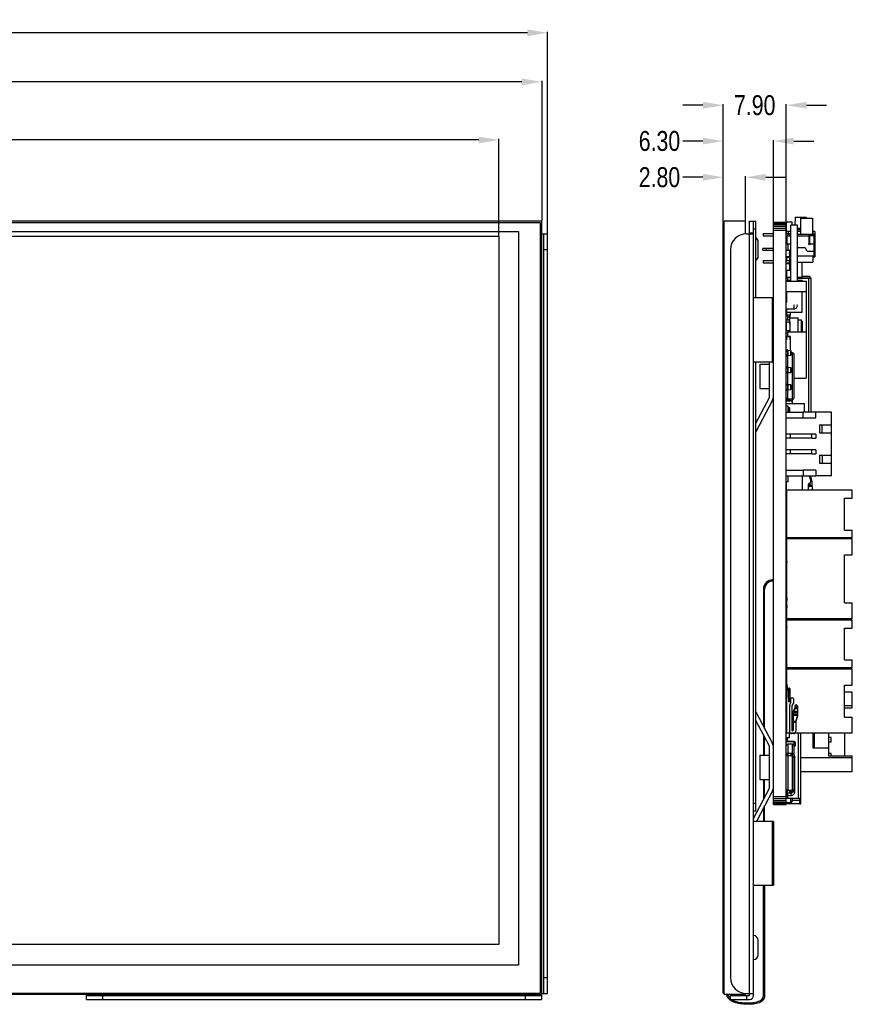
# Model space of a CAD drawing. Header units: millimetres. Extents: x 718 to 1157, y -195 to -52.
# Tile 2 of 156: x 839 to 944, y -181 to -57. Entities that reach past the tile are written whole.
import ezdxf

# ---------------------------------------------------------------- set-up
doc = ezdxf.new("R2010")
doc.units = ezdxf.units.MM
doc.header["$LTSCALE"] = 1.21
doc.header["$MEASUREMENT"] = 0
doc.header["$PDMODE"] = 3
doc.header["$PDSIZE"] = 0.3125
doc.layers.get('0').update_dxf_attribs({"linetype": 'CONTINUOUS'})
doc.layers.get('DEFPOINTS').update_dxf_attribs({"linetype": 'CONTINUOUS'})
doc.layers.add('Dim', color=3, linetype='CONTINUOUS', lineweight=25)
for name, color, linetype in [('IMPORTED1', 7, 'CONTINUOUS'), ('IMPORTED12', 7, 'CONTINUOUS'), ('IMPORTED13', 7, 'CONTINUOUS')]:
    doc.layers.add(name, color=color, linetype=linetype)
doc.styles.get("Standard").update_dxf_attribs({"font": 'txt', "width": 0.8})
doc.dimstyles.get("Standard").update_dxf_attribs({"dimtxt": 0.15625, "dimasz": 0.1875, "dimexe": 0.125, "dimexo": 0.0625, "dimgap": 0.09, "dimtad": 0, "dimtih": 1, "dimtoh": 1, "dimzin": 4, "dimdsep": 46, "dimtxsty": 'Standard', "dimblk": '_FILLED', "dimblk1": '_FILLED', "dimblk2": '_FILLED', "dimcen": 0.09, "dimazin": 1, "dimtp": 0.01, "dimtm": 0.01, "dimtfac": 1, "dimtofl": 0, "dimtmove": 0, "dimatfit": 3, "dimldrblk": '_FILLED', "dimfxl": 1, "dimtolj": 1, "dimtzin": 4, "dimarcsym": 0})

# ---------------------------------------------------------------- blocks, each defined once
blk = doc.blocks.new('_FILLED')
at = {"color": 0, "linetype": 'ByBlock'}
blk.add_solid([(0, 0), (-1, 0.167), (-1, -0.167)], dxfattribs=at)
blk = doc.blocks.new('*D113')
at = {"layer": 'DEFPOINTS', "color": 0}
for p in [(927.39, -76.85), (927.39, -82.54), (930.19, -82.34)]:
    blk.add_point(p, dxfattribs=at)
at = {"layer": 'Dim', "color": 0, "lineweight": -2}
for p, q in [((924.85, -76.85), (922.31, -76.85)), ((927.39, -82.48), (927.39, -76.73)), ((930.19, -82.28), (930.19, -76.73)), ((932.73, -76.85), (935.27, -76.85))]:
    blk.add_line(p, q, dxfattribs=at)
at = {"layer": 'Dim', "color": 0, "lineweight": -2, "xscale": 2.54, "yscale": 2.54, "zscale": 2.54}
blk.add_blockref('_FILLED', (927.39, -76.85), dxfattribs=at)
at = {"layer": 'Dim', "color": 0, "lineweight": -2, "xscale": 2.54, "yscale": 2.54, "zscale": 2.54, "rotation": 180}
blk.add_blockref('_FILLED', (930.19, -76.85), dxfattribs=at)
at = {"layer": 'Dim', "color": 0, "insert": (919.39, -76.85), "char_height": 2.5, "attachment_point": 5, "line_spacing_factor": 2.5}
blk.add_mtext('\\A1;2.80', dxfattribs=at)
blk = doc.blocks.new('*D114')
at = {"layer": 'DEFPOINTS', "color": 0}
for p in [(927.39, -72.31), (927.39, -82.54), (933.69, -82.49)]:
    blk.add_point(p, dxfattribs=at)
at = {"layer": 'Dim', "color": 0, "lineweight": -2}
for p, q in [((924.85, -72.31), (922.31, -72.31)), ((927.39, -82.48), (927.39, -72.19)), ((933.69, -82.43), (933.69, -72.19)), ((936.23, -72.31), (938.77, -72.31))]:
    blk.add_line(p, q, dxfattribs=at)
at = {"layer": 'Dim', "color": 0, "lineweight": -2, "xscale": 2.54, "yscale": 2.54, "zscale": 2.54}
blk.add_blockref('_FILLED', (927.39, -72.31), dxfattribs=at)
at = {"layer": 'Dim', "color": 0, "lineweight": -2, "xscale": 2.54, "yscale": 2.54, "zscale": 2.54, "rotation": 180}
blk.add_blockref('_FILLED', (933.69, -72.31), dxfattribs=at)
at = {"layer": 'Dim', "color": 0, "insert": (919.39, -72.31), "char_height": 2.5, "attachment_point": 5, "line_spacing_factor": 2.5}
blk.add_mtext('\\A1;6.30', dxfattribs=at)
blk = doc.blocks.new('*D115')
at = {"layer": 'DEFPOINTS', "color": 0}
for p in [(927.39, -67.82), (927.39, -82.54), (935.29, -82.49)]:
    blk.add_point(p, dxfattribs=at)
at = {"layer": 'Dim', "color": 0, "lineweight": -2}
for p, q in [((924.85, -67.82), (922.31, -67.82)), ((927.39, -82.48), (927.39, -67.69)), ((935.29, -82.43), (935.29, -67.69)), ((937.83, -67.82), (940.37, -67.82))]:
    blk.add_line(p, q, dxfattribs=at)
at = {"layer": 'Dim', "color": 0, "lineweight": -2, "xscale": 2.54, "yscale": 2.54, "zscale": 2.54}
blk.add_blockref('_FILLED', (927.39, -67.82), dxfattribs=at)
at = {"layer": 'Dim', "color": 0, "lineweight": -2, "xscale": 2.54, "yscale": 2.54, "zscale": 2.54, "rotation": 180}
blk.add_blockref('_FILLED', (935.29, -67.82), dxfattribs=at)
at = {"layer": 'Dim', "color": 0, "insert": (931.34, -67.82), "char_height": 2.5, "attachment_point": 5}
blk.add_mtext('\\A1;7.90', dxfattribs=at)
blk = doc.blocks.new('*D116')
at = {"layer": 'DEFPOINTS', "color": 0}
for p in [(899.25, -72.17), (742.75, -84.24), (899.25, -84.24)]:
    blk.add_point(p, dxfattribs=at)
at = {"layer": 'Dim', "color": 0, "lineweight": -2}
for p, q in [((742.75, -84.18), (742.75, -72.04)), ((745.29, -72.17), (816.41, -72.17)), ((896.71, -72.17), (825.59, -72.17)), ((899.25, -84.18), (899.25, -72.04))]:
    blk.add_line(p, q, dxfattribs=at)
at = {"layer": 'Dim', "color": 0, "lineweight": -2, "xscale": 2.54, "yscale": 2.54, "zscale": 2.54, "rotation": 180}
blk.add_blockref('_FILLED', (742.75, -72.17), dxfattribs=at)
at = {"layer": 'Dim', "color": 0, "lineweight": -2, "xscale": 2.54, "yscale": 2.54, "zscale": 2.54}
blk.add_blockref('_FILLED', (899.25, -72.17), dxfattribs=at)
at = {"layer": 'Dim', "color": 0, "insert": (821, -72.17), "char_height": 2.5, "attachment_point": 5}
blk.add_mtext('\\A1;156.50', dxfattribs=at)
blk = doc.blocks.new('*D118')
at = {"layer": 'DEFPOINTS', "color": 0}
for p in [(904.65, -64.89), (740.65, -82.34), (904.65, -82.34)]:
    blk.add_point(p, dxfattribs=at)
at = {"layer": 'Dim', "color": 0, "lineweight": -2}
for p, q in [((740.65, -82.28), (740.65, -64.77)), ((743.19, -64.89), (818.22, -64.89)), ((902.11, -64.89), (827.07, -64.89)), ((904.65, -82.28), (904.65, -64.77))]:
    blk.add_line(p, q, dxfattribs=at)
at = {"layer": 'Dim', "color": 0, "lineweight": -2, "xscale": 2.54, "yscale": 2.54, "zscale": 2.54, "rotation": 180}
blk.add_blockref('_FILLED', (740.65, -64.89), dxfattribs=at)
at = {"layer": 'Dim', "color": 0, "lineweight": -2, "xscale": 2.54, "yscale": 2.54, "zscale": 2.54}
blk.add_blockref('_FILLED', (904.65, -64.89), dxfattribs=at)
at = {"layer": 'Dim', "color": 0, "insert": (822.65, -64.89), "char_height": 2.5, "attachment_point": 5}
blk.add_mtext('\\A1;164.00', dxfattribs=at)
blk = doc.blocks.new('*D119')
at = {"layer": 'DEFPOINTS', "color": 0}
for p in [(905.35, -58.73), (739.95, -83.94), (905.35, -83.94)]:
    blk.add_point(p, dxfattribs=at)
at = {"layer": 'Dim', "color": 0, "lineweight": -2}
for p, q in [((739.95, -83.88), (739.95, -58.6)), ((742.49, -58.73), (818.06, -58.73)), ((902.81, -58.73), (827.24, -58.73)), ((905.35, -83.88), (905.35, -58.6))]:
    blk.add_line(p, q, dxfattribs=at)
at = {"layer": 'Dim', "color": 0, "lineweight": -2, "xscale": 2.54, "yscale": 2.54, "zscale": 2.54, "rotation": 180}
blk.add_blockref('_FILLED', (739.95, -58.73), dxfattribs=at)
at = {"layer": 'Dim', "color": 0, "lineweight": -2, "xscale": 2.54, "yscale": 2.54, "zscale": 2.54}
blk.add_blockref('_FILLED', (905.35, -58.73), dxfattribs=at)
at = {"layer": 'Dim', "color": 0, "insert": (822.65, -58.73), "char_height": 2.5, "attachment_point": 5}
blk.add_mtext('\\A1;165.40', dxfattribs=at)

msp = doc.modelspace()

# ---------------------------------------------------------------- linework, layer by layer
at = {"color": 7, "linetype": 'Continuous'}
for p, q in [((904.646, -82.344), (740.646, -82.344)), ((904.446, -82.544), (740.846, -82.544)), ((904.446, -179.144), (904.446, -82.544)), ((904.646, -179.344), (904.646, -82.344)), ((927.39, -179.144), (927.39, -82.544)), ((927.49, -82.544), (927.39, -82.544)), ((927.49, -179.344), (927.49, -82.344)), ((930.19, -82.344), (927.49, -82.344)), ((930.19, -83.944), (930.19, -82.344)), ((930.69, -179.444), (930.69, -82.344)), ((930.69, -82.344), (931.49, -82.344)), ((931.19, -179.444), (931.19, -82.344)), ((931.49, -91.98), (931.49, -82.344)), ((933.69, -155.503), (933.69, -82.495)), ((933.69, -82.495), (935.29, -82.495)), ((933.69, -82.52), (935.29, -82.52)), ((933.69, -82.621), (935.29, -82.621)), ((935.29, -155.503), (935.29, -82.495)), ((935.325, -83.895), (935.325, -82.434)), ((935.325, -82.434), (936.055, -82.434)), ((936.055, -82.861), (936.055, -82.434)), ((936.427, -81.837), (936.392, -82.861)), ((936.427, -81.837), (937.802, -81.837)), ((937.09, -81.995), (937.09, -83.995)), ((937.09, -81.995), (938.59, -81.995)), ((937.802, -81.837), (937.807, -81.995)), ((938.59, -81.995), (938.59, -84.195)), ((741.974, -83.631), (901.717, -83.631)), ((901.717, -83.631), (901.717, -175.631)), ((904.646, -83.944), (905.346, -83.944)), ((904.846, -83.944), (904.846, -179.194)), ((905.346, -179.194), (905.346, -83.944)), ((930.29, -83.944), (931.19, -83.944)), ((931.19, -83.844), (930.69, -83.844)), ((931.49, -83.344), (931.19, -83.344)), ((932.39, -83.895), (932.39, -84.195)), ((932.39, -83.895), (933.69, -83.895)), ((933.69, -82.781), (935.29, -82.781)), ((933.69, -82.99), (935.29, -82.99)), ((933.69, -83.234), (935.29, -83.234)), ((933.69, -83.495), (935.29, -83.495)), ((935.29, -83.895), (935.89, -83.895)), ((935.34, -83.895), (935.34, -83.637)), ((935.89, -83.637), (935.34, -83.637)), ((935.54, -83.637), (935.54, -83.895)), ((935.89, -89.893), (935.89, -82.861)), ((936.69, -82.861), (935.89, -82.861)), ((936.69, -89.893), (936.69, -82.861)), ((936.69, -83.237), (937.09, -83.237)), ((937.09, -83.437), (936.69, -83.437)), ((937.09, -83.637), (936.69, -83.637)), ((938.89, -83.637), (938.59, -83.637)), ((938.69, -83.995), (938.69, -83.637)), ((938.89, -83.637), (938.89, -86.837)), ((742.746, -84.244), (899.246, -84.244)), ((899.246, -84.244), (899.246, -173.064)), ((931.79, -86.744), (931.79, -84.944)), ((932.39, -84.195), (933.69, -84.195)), ((935.29, -84.195), (935.89, -84.195)), ((935.39, -84.195), (935.39, -85.195)), ((935.39, -85.195), (935.89, -85.195)), ((935.69, -83.995), (935.89, -83.995)), ((935.79, -84.195), (935.79, -83.995)), ((936.69, -83.995), (938.79, -83.995)), ((938.19, -84.245), (936.69, -84.245)), ((938.19, -85.095), (938.19, -83.995)), ((938.79, -84.195), (938.19, -84.195)), ((938.215, -84.195), (938.215, -85.195)), ((938.215, -85.195), (938.79, -85.195)), ((938.79, -86.695), (938.79, -83.995)), ((905.346, -85.944), (904.846, -85.944)), ((928.29, -85.944), (928.29, -177.194)), ((932.34, -85.987), (932.34, -85.787)), ((933.69, -85.787), (932.34, -85.787)), ((932.34, -85.987), (933.69, -85.987)), ((932.84, -85.987), (932.84, -85.787)), ((935.69, -86.031), (935.29, -86.031)), ((935.291, -86.007), (935.75, -86.007)), ((935.54, -86.007), (935.54, -85.295)), ((935.69, -86.031), (935.69, -86.831)), ((935.69, -86.336), (935.691, -86.336)), ((935.69, -86.412), (935.691, -86.412)), ((935.691, -86.486), (935.691, -86.336)), ((935.75, -86.857), (935.75, -86.007)), ((935.75, -86.095), (935.89, -86.095)), ((937.634, -85.695), (936.745, -85.695)), ((937.94, -86.095), (937.719, -85.742)), ((937.94, -86.095), (938.79, -86.095)), ((932.39, -87.295), (932.39, -87.595)), ((932.39, -87.295), (933.69, -87.295)), ((932.39, -87.595), (933.69, -87.595)), ((935.69, -86.831), (935.29, -86.831)), ((935.29, -87.295), (935.74, -87.295)), ((935.29, -87.595), (935.89, -87.595)), ((935.291, -86.857), (935.75, -86.857)), ((935.291, -87.044), (935.315, -87.044)), ((935.315, -86.857), (935.315, -87.295)), ((935.315, -87.595), (935.315, -87.666)), ((935.69, -86.486), (935.691, -86.486)), ((935.74, -87.495), (935.74, -86.857)), ((935.74, -87.495), (935.89, -87.495)), ((935.75, -86.695), (935.89, -86.695)), ((936.69, -86.695), (938.79, -86.695)), ((936.69, -87.495), (938.64, -87.495)), ((937.29, -89.373), (937.29, -87.495)), ((938.64, -86.695), (938.64, -87.495)), ((938.64, -86.837), (938.89, -86.837)), ((938.69, -86.837), (938.69, -86.695)), ((935.29, -88.583), (935.315, -88.583)), ((935.29, -88.88), (935.315, -88.88)), ((935.291, -87.666), (935.75, -87.666)), ((935.291, -88.516), (935.75, -88.516)), ((935.291, -88.85), (935.315, -88.85)), ((935.315, -88.516), (935.315, -89.373)), ((935.75, -88.516), (935.75, -87.666)), ((935.29, -89.893), (937.83, -89.893)), ((935.291, -89.834), (935.315, -89.834)), ((935.315, -89.373), (935.89, -89.373)), ((935.315, -89.769), (935.315, -89.893)), ((935.315, -89.769), (935.89, -89.769)), ((935.335, -89.373), (935.335, -89.414)), ((935.335, -89.414), (935.84, -89.414)), ((935.45, -89.414), (935.45, -89.769)), ((935.84, -89.414), (935.84, -89.373)), ((936.69, -89.373), (937.29, -89.373)), ((938.14, -89.484), (936.69, -89.484)), ((938.39, -89.534), (936.69, -89.534)), ((936.69, -89.769), (937.29, -89.769)), ((938.14, -89.284), (937.29, -89.284)), ((937.29, -89.893), (937.29, -89.769)), ((937.83, -91.189), (937.83, -89.893)), ((938.14, -106.295), (938.14, -89.534)), ((938.39, -89.534), (938.39, -106.295)), ((935.29, -91.163), (937.83, -91.163)), ((935.29, -91.189), (935.89, -91.189)), ((935.315, -91.189), (935.315, -92.544)), ((936.69, -91.189), (937.83, -91.189)), ((937.29, -93.771), (937.29, -91.189)), ((937.29, -91.194), (937.779, -91.194)), ((937.779, -91.194), (937.779, -102.049)), ((933.69, -91.98), (931.19, -91.98)), ((933.575, -99.98), (933.575, -91.98)), ((935.29, -91.711), (935.315, -91.711)), ((935.29, -91.931), (935.315, -91.931)), ((935.29, -93.344), (936.274, -93.344)), ((935.29, -93.459), (935.291, -93.459)), ((935.291, -93.416), (935.315, -93.416)), ((935.291, -93.514), (935.315, -93.514)), ((935.291, -93.789), (935.335, -93.789)), ((935.315, -93.344), (935.315, -93.771)), ((935.315, -93.771), (937.29, -93.771)), ((935.315, -94.094), (935.315, -93.789)), ((935.335, -93.771), (935.335, -94.116)), ((935.84, -94.116), (935.84, -93.771)), ((936.29, -93.344), (936.29, -92.861)), ((936.68, -92.861), (936.69, -92.861)), ((935.291, -94.009), (935.29, -94.009)), ((935.29, -94.094), (935.335, -94.094)), ((935.291, -94.708), (935.75, -94.708)), ((935.291, -94.983), (935.75, -94.983)), ((935.315, -96.079), (935.315, -94.983)), ((935.335, -94.116), (935.84, -94.116)), ((935.45, -94.116), (935.45, -94.708)), ((935.45, -94.335), (935.75, -94.335)), ((935.45, -94.365), (935.75, -94.365)), ((935.69, -94.116), (935.69, -94.335)), ((935.74, -94.116), (935.74, -94.335)), ((935.74, -94.983), (935.74, -96.079)), ((935.75, -95.215), (935.75, -94.335)), ((935.75, -94.473), (936.814, -94.473)), ((936.814, -96.249), (936.814, -94.473)), ((936.814, -94.707), (937.195, -94.707)), ((937.195, -96.249), (937.195, -94.707)), ((937.195, -94.879), (937.322, -94.879)), ((937.322, -96.249), (937.322, -94.879)), ((935.29, -95.263), (935.315, -95.263)), ((935.291, -95.279), (935.29, -95.279)), ((935.29, -95.454), (935.291, -95.454)), ((935.29, -95.793), (935.291, -95.793)), ((935.29, -95.824), (935.291, -95.824)), ((935.29, -95.999), (935.291, -95.999)), ((935.291, -95.931), (935.315, -95.931)), ((935.291, -96.079), (935.75, -96.079)), ((935.493, -96.82), (935.493, -96.249)), ((935.493, -96.249), (937.779, -96.249)), ((935.74, -95.215), (935.75, -95.215)), ((935.75, -96.079), (935.75, -96.249)), ((937.195, -95.133), (937.322, -95.133)), ((937.195, -95.717), (937.322, -95.717)), ((937.195, -95.971), (937.322, -95.971)), ((937.195, -96.225), (937.322, -96.225)), ((935.291, -96.549), (935.29, -96.549)), ((935.29, -96.724), (935.291, -96.724)), ((935.84, -96.82), (935.29, -96.82)), ((935.34, -97.22), (935.29, -97.22)), ((935.291, -96.354), (935.493, -96.354)), ((935.34, -96.87), (935.34, -97.22)), ((935.84, -96.87), (935.34, -96.87)), ((935.79, -97.22), (935.79, -96.87)), ((935.84, -97.22), (935.79, -97.22)), ((935.84, -98.559), (935.84, -96.82)), ((935.29, -98.483), (935.49, -98.483)), ((935.49, -104.68), (935.49, -98.483)), ((935.49, -98.533), (935.54, -98.533)), ((935.54, -99.233), (935.54, -98.533)), ((935.54, -98.533), (935.871, -98.562)), ((935.84, -98.044), (935.841, -98.044)), ((935.84, -98.05), (935.841, -98.05)), ((935.84, -98.122), (935.841, -98.122)), ((935.84, -98.212), (935.841, -98.212)), ((935.84, -98.239), (935.841, -98.239)), ((935.84, -98.323), (935.841, -98.323)), ((935.84, -98.408), (935.841, -98.408)), ((935.84, -98.437), (935.841, -98.437)), ((935.841, -98.437), (935.84, -98.437)), ((935.84, -98.515), (935.841, -98.515)), ((935.841, -98.212), (935.841, -98.044)), ((935.841, -98.408), (935.841, -98.239)), ((935.841, -98.559), (935.841, -98.437)), ((935.871, -99.205), (935.871, -98.562)), ((935.89, -98.582), (935.89, -99.185)), ((931.19, -99.98), (933.69, -99.98)), ((931.49, -156.344), (931.49, -99.98)), ((933.19, -104.453), (933.19, -99.98)), ((935.49, -99.283), (935.29, -99.283)), ((935.47, -99.223), (935.47, -99.143)), ((935.54, -99.233), (935.49, -99.233)), ((935.871, -99.205), (935.54, -99.233)), ((936.09, -98.88), (935.89, -98.88)), ((936.09, -105.205), (936.09, -98.88)), ((936.29, -104.48), (936.29, -99.08)), ((931.99, -100.305), (931.99, -103.355)), ((931.99, -100.305), (933.19, -100.305)), ((935.29, -100.63), (935.49, -100.63)), ((935.49, -100.68), (935.54, -100.68)), ((935.54, -101.38), (935.54, -100.68)), ((935.54, -100.68), (935.871, -100.708)), ((935.871, -101.352), (935.871, -100.708)), ((935.89, -100.728), (935.89, -101.332)), ((935.49, -101.43), (935.29, -101.43)), ((935.47, -101.37), (935.47, -101.29)), ((935.54, -101.38), (935.49, -101.38)), ((935.871, -101.352), (935.54, -101.38)), ((936.29, -102.049), (937.779, -102.049)), ((931.99, -103.355), (933.19, -103.355)), ((935.29, -102.777), (935.49, -102.777)), ((935.49, -103.577), (935.29, -103.577)), ((935.47, -103.517), (935.47, -103.437)), ((935.49, -102.827), (935.54, -102.827)), ((935.54, -103.527), (935.49, -103.527)), ((935.54, -103.527), (935.54, -102.827)), ((935.54, -102.827), (935.871, -102.855)), ((935.871, -103.498), (935.54, -103.527)), ((935.871, -103.498), (935.871, -102.855)), ((935.89, -102.875), (935.89, -103.478)), ((931.49, -107.685), (933.19, -104.453)), ((933.575, -104.795), (931.49, -108.759)), ((935.69, -104.805), (935.29, -104.805)), ((935.29, -104.889), (936.09, -104.889)), ((935.291, -104.845), (935.75, -104.845)), ((935.325, -104.869), (935.325, -104.845)), ((936.055, -104.869), (935.325, -104.869)), ((936.09, -104.68), (935.49, -104.68)), ((935.69, -104.805), (935.69, -104.68)), ((935.75, -104.845), (935.75, -104.68)), ((936.055, -104.869), (936.055, -104.68)), ((936.09, -104.714), (936.055, -104.714)), ((935.29, -105.205), (937.59, -105.205)), ((935.29, -105.231), (937.59, -105.231)), ((935.54, -105.545), (935.29, -105.545)), ((935.54, -106.295), (935.54, -105.545)), ((935.54, -105.748), (935.75, -105.748)), ((935.69, -105.78), (935.54, -105.78)), ((935.69, -106.295), (935.69, -105.78)), ((935.69, -106.126), (935.691, -106.126)), ((935.69, -106.171), (935.691, -106.171)), ((935.691, -106.276), (935.691, -106.126)), ((935.75, -106.295), (935.75, -105.748)), ((936.29, -105.205), (936.29, -105.231)), ((936.79, -105.231), (936.79, -105.205)), ((937.59, -106.295), (937.59, -105.205)), ((935.29, -106.295), (937.411, -106.295)), ((935.29, -106.995), (937.411, -106.995)), ((935.691, -106.205), (935.69, -106.205)), ((935.69, -106.206), (935.691, -106.206)), ((935.69, -106.237), (935.691, -106.237)), ((935.69, -106.276), (935.691, -106.276)), ((937.411, -106.995), (937.411, -106.295)), ((939.015, -106.295), (937.411, -106.295)), ((937.411, -106.995), (939.015, -106.995)), ((939.015, -106.995), (939.015, -106.295)), ((940.99, -106.295), (939.015, -106.295)), ((940.99, -108.895), (940.99, -106.295)), ((939.49, -107.895), (939.49, -108.895)), ((939.49, -107.895), (940.99, -107.895)), ((939.79, -108.895), (939.79, -107.895)), ((935.79, -109.045), (935.29, -109.045)), ((935.79, -109.545), (935.29, -109.545)), ((935.79, -109.045), (935.79, -109.545)), ((938.49, -109.045), (935.79, -109.045)), ((938.49, -109.545), (935.79, -109.545)), ((938.49, -109.545), (938.49, -109.045)), ((938.99, -109.045), (938.49, -109.045)), ((938.49, -109.545), (938.99, -109.545)), ((938.99, -109.045), (938.99, -109.545)), ((939.49, -108.895), (940.99, -108.895)), ((940.99, -112.695), (940.99, -108.895)), ((935.79, -111.045), (935.29, -111.045)), ((935.79, -111.045), (935.79, -111.545)), ((938.49, -111.045), (935.79, -111.045)), ((938.49, -111.545), (938.49, -111.045)), ((938.99, -111.045), (938.49, -111.045)), ((938.99, -111.045), (938.99, -111.545)), ((935.79, -111.545), (935.29, -111.545)), ((938.49, -111.545), (935.79, -111.545)), ((938.49, -111.545), (938.99, -111.545)), ((939.49, -111.695), (939.49, -112.695)), ((939.49, -111.695), (940.99, -111.695)), ((939.79, -111.695), (939.79, -112.695)), ((939.49, -112.695), (940.99, -112.695)), ((940.99, -114.295), (940.99, -112.695)), ((935.29, -113.595), (937.411, -113.595)), ((935.29, -114.295), (937.411, -114.295)), ((935.54, -115.045), (935.54, -114.295)), ((937.29, -114.295), (937.29, -116.084)), ((937.411, -113.595), (937.411, -114.295)), ((939.015, -113.595), (937.411, -113.595)), ((937.411, -114.295), (939.015, -114.295)), ((939.015, -113.595), (939.015, -114.295)), ((940.99, -114.295), (939.015, -114.295)), ((935.54, -115.045), (935.29, -115.045)), ((935.305, -115.492), (935.305, -115.222)), ((935.315, -115.222), (935.305, -115.222)), ((935.305, -115.492), (935.315, -115.492)), ((935.315, -117.784), (935.315, -115.045)), ((938.09, -116.084), (938.09, -115.351)), ((938.22, -115.627), (938.22, -115.235)), ((938.239, -115.626), (938.24, -115.621)), ((938.24, -115.183), (938.24, -115.63)), ((938.24, -115.48), (938.54, -115.48)), ((938.537, -115.63), (938.24, -115.63)), ((938.537, -115.63), (938.54, -115.621)), ((938.54, -115.621), (938.54, -115.04)), ((938.54, -115.63), (938.54, -116.084)), ((935.315, -117.073), (935.29, -117.073)), ((935.39, -122.084), (935.39, -116.084)), ((943.59, -116.084), (935.39, -116.084)), ((942.59, -121.084), (942.59, -117.084)), ((942.59, -117.084), (943.59, -117.084)), ((943.59, -117.084), (943.59, -116.084)), ((935.315, -117.473), (935.29, -117.473)), ((935.29, -117.58), (935.315, -117.58)), ((935.39, -117.784), (935.29, -117.784)), ((935.39, -118.384), (935.29, -118.384)), ((935.39, -118.58), (935.29, -118.58)), ((935.39, -118.88), (935.29, -118.88)), ((935.29, -118.961), (935.39, -118.961)), ((935.29, -119.523), (935.39, -119.523)), ((935.291, -119.438), (935.39, -119.438)), ((935.33, -118.88), (935.33, -118.58)), ((935.39, -119.784), (935.29, -119.784)), ((935.39, -120.384), (935.29, -120.384)), ((935.306, -120.384), (935.306, -121.173)), ((935.345, -120.384), (935.34, -120.422)), ((935.34, -120.422), (935.34, -121.173)), ((935.39, -120.422), (935.34, -120.422)), ((935.39, -121.173), (935.29, -121.173)), ((935.34, -121.573), (935.29, -121.573)), ((935.34, -121.223), (935.34, -121.573)), ((935.39, -121.223), (935.34, -121.223)), ((943.59, -122.084), (935.39, -122.084)), ((935.39, -132.204), (935.39, -122.204)), ((943.59, -122.204), (935.39, -122.204)), ((935.84, -122.204), (935.84, -122.084)), ((936.18, -122.204), (936.18, -122.084)), ((937.44, -122.204), (937.44, -122.084)), ((942.59, -121.084), (943.59, -121.084)), ((943.59, -122.084), (943.59, -121.084)), ((943.59, -124.204), (943.59, -122.204)), ((935.39, -123.904), (935.29, -123.904)), ((935.39, -124.504), (935.29, -124.504)), ((935.291, -124.657), (935.34, -124.657)), ((935.306, -124.504), (935.306, -124.657)), ((935.34, -124.922), (935.34, -124.504)), ((942.59, -124.204), (943.59, -124.204)), ((942.59, -130.204), (942.59, -124.204)), ((935.291, -125.261), (935.29, -125.261)), ((935.29, -125.723), (935.39, -125.723)), ((935.39, -125.904), (935.29, -125.904)), ((935.34, -124.922), (935.39, -124.922)), ((935.39, -126.504), (935.29, -126.504)), ((935.34, -127.067), (935.39, -127.064)), ((935.34, -127.904), (935.34, -127.067)), ((935.34, -127.086), (935.39, -127.083)), ((933.59, -127.344), (933.69, -127.344)), ((933.69, -127.494), (933.59, -127.494)), ((935.29, -127.344), (935.34, -127.344)), ((935.34, -127.494), (935.29, -127.494)), ((935.39, -127.904), (935.29, -127.904)), ((935.33, -127.904), (935.33, -127.546)), ((935.34, -127.546), (935.33, -127.546)), ((935.34, -127.592), (935.39, -127.592)), ((932.44, -128.494), (932.44, -145.706)), ((932.59, -145.991), (932.59, -128.494)), ((935.39, -128.504), (935.29, -128.504)), ((935.29, -128.64), (935.33, -128.64)), ((935.29, -128.65), (935.33, -128.65)), ((935.33, -128.85), (935.29, -128.85)), ((935.29, -128.86), (935.291, -128.86)), ((935.29, -128.946), (935.33, -128.975)), ((935.34, -129.16), (935.29, -129.16)), ((935.34, -129.2), (935.29, -129.2)), ((935.34, -129.21), (935.29, -129.21)), ((935.29, -129.59), (935.34, -129.59)), ((935.29, -129.6), (935.379, -129.6)), ((935.291, -128.875), (935.33, -128.875)), ((935.33, -129.086), (935.33, -128.504)), ((935.33, -129.086), (935.34, -129.086)), ((935.34, -129.598), (935.34, -128.504)), ((935.39, -129.092), (935.34, -129.092)), ((935.34, -129.2), (935.34, -129.111)), ((935.39, -129.6), (935.34, -129.598)), ((935.34, -129.904), (935.34, -129.6)), ((935.36, -129.6), (935.36, -129.904)), ((935.34, -129.88), (935.29, -129.88)), ((935.39, -129.904), (935.29, -129.904)), ((935.39, -130.504), (935.29, -130.504)), ((935.29, -130.54), (935.39, -130.54)), ((935.29, -130.55), (935.34, -130.55)), ((935.29, -130.55), (935.39, -130.55)), ((935.33, -129.73), (935.34, -129.73)), ((935.33, -129.88), (935.33, -129.73)), ((935.34, -130.791), (935.34, -130.55)), ((935.34, -130.791), (935.36, -130.791)), ((935.36, -130.55), (935.36, -130.791)), ((935.39, -130.796), (935.36, -130.791)), ((935.36, -130.791), (935.36, -130.815)), ((935.36, -130.815), (935.39, -130.82)), ((942.59, -130.204), (943.59, -130.204)), ((943.59, -132.204), (943.59, -130.204)), ((935.31, -131.18), (935.29, -131.18)), ((935.39, -131.812), (935.29, -131.812)), ((935.39, -131.285), (935.306, -131.3)), ((935.306, -131.3), (935.306, -131.32)), ((935.306, -131.32), (935.39, -131.305)), ((935.306, -131.32), (935.306, -131.812)), ((935.31, -131.024), (935.31, -131.3)), ((935.39, -132.612), (935.29, -132.612)), ((935.29, -132.722), (935.39, -132.722)), ((935.29, -133.122), (935.39, -133.122)), ((935.39, -133.126), (935.29, -133.126)), ((935.306, -132.712), (935.305, -132.722)), ((935.306, -132.612), (935.306, -132.712)), ((935.39, -132.697), (935.306, -132.712)), ((935.306, -133.122), (935.306, -133.126)), ((935.335, -133.126), (935.39, -133.126)), ((935.335, -133.126), (935.335, -133.126)), ((935.39, -133.176), (935.34, -133.176)), ((935.34, -133.176), (935.34, -133.376)), ((935.36, -132.722), (935.39, -132.717)), ((943.59, -132.204), (935.39, -132.204)), ((943.59, -132.377), (935.39, -132.377)), ((935.39, -138.377), (935.39, -132.377)), ((935.54, -132.362), (936.99, -132.362)), ((935.54, -132.377), (935.54, -132.362)), ((935.69, -132.204), (935.69, -132.362)), ((935.69, -132.267), (935.691, -132.267)), ((935.691, -132.267), (935.691, -132.204)), ((935.875, -132.204), (935.875, -132.362)), ((936.055, -132.204), (936.055, -132.362)), ((936.191, -132.362), (936.19, -132.377)), ((936.384, -132.362), (936.388, -132.377)), ((936.573, -132.362), (936.573, -132.204)), ((936.59, -132.204), (936.59, -132.362)), ((937.89, -132.377), (937.89, -132.204)), ((938.22, -132.377), (938.22, -132.204)), ((938.24, -132.377), (938.24, -132.204)), ((938.54, -132.204), (938.54, -132.377)), ((943.59, -133.377), (943.59, -132.377)), ((935.34, -133.376), (935.29, -133.376)), ((935.39, -134.077), (935.29, -134.077)), ((935.344, -133.378), (935.34, -133.378)), ((935.34, -133.378), (935.34, -134.077)), ((935.39, -133.407), (935.34, -133.407)), ((942.59, -133.377), (943.59, -133.377)), ((942.59, -137.377), (942.59, -133.377)), ((935.39, -134.677), (935.29, -134.677)), ((935.34, -134.726), (935.29, -134.726)), ((935.29, -135.262), (935.34, -135.262)), ((935.29, -135.662), (935.34, -135.662)), ((935.306, -134.726), (935.306, -135.262)), ((935.34, -136.077), (935.34, -134.677)), ((935.39, -136.077), (935.29, -136.077)), ((935.39, -136.677), (935.29, -136.677)), ((935.29, -136.932), (935.34, -136.932)), ((935.34, -136.964), (935.29, -136.964)), ((935.34, -137.047), (935.29, -137.047)), ((935.34, -136.763), (935.34, -136.677)), ((935.34, -136.763), (935.39, -136.763)), ((935.34, -136.784), (935.39, -136.784)), ((935.34, -137.907), (935.34, -136.784)), ((935.34, -136.813), (935.39, -136.813)), ((935.34, -137.014), (935.34, -137.047)), ((935.34, -137.297), (935.29, -137.297)), ((935.34, -137.097), (935.34, -137.297)), ((935.34, -137.907), (935.39, -137.907)), ((942.59, -137.377), (943.59, -137.377)), ((943.59, -138.377), (943.59, -137.377)), ((935.34, -138.397), (935.29, -138.397)), ((935.39, -138.647), (935.29, -138.647)), ((935.29, -138.747), (935.291, -138.747)), ((935.291, -139.096), (935.39, -139.096)), ((935.34, -138.597), (935.34, -138.397)), ((935.39, -138.597), (935.34, -138.597)), ((943.59, -138.377), (935.39, -138.377)), ((943.59, -138.54), (935.39, -138.54)), ((935.39, -146.54), (935.39, -138.54)), ((935.69, -138.397), (935.64, -138.397)), ((935.64, -138.397), (935.64, -138.54)), ((935.69, -138.54), (935.69, -138.377)), ((936.095, -138.54), (936.095, -138.377)), ((936.125, -138.377), (936.125, -138.54)), ((936.927, -138.377), (936.927, -138.54)), ((943.59, -140.54), (943.59, -138.54)), ((935.39, -140.24), (935.29, -140.24)), ((942.59, -140.54), (943.59, -140.54)), ((942.59, -144.54), (942.59, -140.54)), ((935.39, -140.84), (935.29, -140.84)), ((935.39, -141.45), (935.29, -141.45)), ((935.34, -141.7), (935.29, -141.7)), ((935.39, -140.855), (935.306, -140.87)), ((935.306, -140.87), (935.306, -140.89)), ((935.306, -140.89), (935.39, -140.875)), ((935.306, -140.89), (935.306, -141.45)), ((935.39, -141.5), (935.34, -141.5)), ((935.34, -141.5), (935.34, -141.7)), ((943.59, -141.401), (942.59, -141.401)), ((943.59, -143.401), (943.59, -141.401)), ((935.39, -142.24), (935.29, -142.24)), ((935.39, -142.84), (935.29, -142.84)), ((935.39, -143.05), (935.29, -143.05)), ((935.306, -143.05), (935.306, -143.65)), ((935.34, -143), (935.34, -142.84)), ((935.39, -143), (935.34, -143)), ((943.59, -143.151), (942.59, -143.151)), ((931.49, -143.9), (933.575, -147.864)), ((935.29, -143.846), (935.39, -143.846)), ((935.39, -144.24), (935.29, -144.24)), ((935.39, -143.665), (935.306, -143.65)), ((935.306, -143.65), (935.306, -143.67)), ((935.306, -143.67), (935.39, -143.684)), ((942.59, -143.401), (943.59, -143.401)), ((933.19, -148.206), (931.49, -144.974)), ((935.39, -144.84), (935.29, -144.84)), ((942.59, -144.54), (943.59, -144.54)), ((943.59, -146.54), (943.59, -144.54)), ((932.44, -146.78), (932.44, -149.305)), ((935.39, -145.951), (935.29, -145.951)), ((935.39, -146.357), (935.29, -146.357)), ((943.59, -146.54), (935.39, -146.54)), ((935.69, -147.157), (935.69, -146.54)), ((935.69, -146.702), (935.691, -146.702)), ((935.69, -146.748), (935.691, -146.748)), ((935.691, -146.781), (935.69, -146.781)), ((935.69, -146.782), (935.691, -146.782)), ((935.69, -146.813), (935.691, -146.813)), ((935.69, -146.852), (935.691, -146.852)), ((935.691, -146.852), (935.691, -146.702)), ((938.654, -146.54), (938.654, -148.401)), ((938.819, -146.54), (938.819, -148.401)), ((940.59, -146.54), (940.59, -149.401)), ((942.59, -146.54), (942.59, -149.401)), ((932.59, -149.305), (932.59, -147.065)), ((935.69, -147.157), (935.29, -147.157)), ((936.09, -147.93), (935.49, -147.93)), ((935.49, -147.93), (935.49, -153.73)), ((936.09, -153.73), (936.09, -147.93)), ((936.29, -153.53), (936.29, -148.13)), ((940.94, -147.101), (940.59, -147.101)), ((940.94, -147.701), (940.59, -147.701)), ((940.94, -147.701), (940.94, -147.101)), ((931.99, -149.305), (933.19, -149.305)), ((931.99, -149.305), (931.99, -152.355)), ((933.19, -153.453), (933.19, -148.206)), ((938.654, -148.401), (940.59, -148.401)), ((940.94, -149.101), (940.59, -149.101)), ((940.94, -149.401), (940.94, -149.101)), ((943.59, -149.651), (937.14, -149.651)), ((940.59, -149.401), (943.59, -149.401)), ((943.59, -151.401), (943.59, -149.401)), ((943.59, -151.401), (937.14, -151.401)), ((931.99, -152.355), (933.19, -152.355)), ((932.44, -152.355), (932.44, -154.879)), ((932.59, -154.594), (932.59, -152.355)), ((931.19, -157.256), (933.19, -153.453)), ((933.575, -153.795), (931.558, -157.63)), ((935.39, -154.091), (935.39, -154.331)), ((935.441, -154.112), (935.441, -154.31)), ((936.09, -153.73), (935.49, -153.73)), ((931.19, -155.344), (931.49, -155.344)), ((933.69, -154.495), (935.29, -154.495)), ((933.69, -154.756), (935.29, -154.756)), ((933.69, -154.999), (935.29, -154.999)), ((933.69, -155.208), (935.29, -155.208)), ((933.69, -155.368), (935.29, -155.368)), ((933.69, -155.469), (935.29, -155.469)), ((933.69, -155.503), (935.29, -155.503)), ((931.49, -156.344), (931.19, -156.344)), ((932.44, -155.953), (932.44, -157.63)), ((932.44, -156.198), (932.59, -156.198)), ((932.59, -157.63), (932.59, -155.668)), ((933.69, -157.63), (931.19, -157.63)), ((933.575, -165.63), (933.575, -157.63)), ((933.69, -157.63), (933.69, -165.63)), ((931.19, -165.63), (933.69, -165.63)), ((932.44, -179.408), (932.44, -165.63)), ((932.59, -165.63), (932.59, -179.325)), ((931.79, -174.344), (931.79, -172.544)), ((899.246, -173.064), (742.746, -173.064)), ((901.717, -175.631), (741.974, -175.631)), ((904.846, -177.194), (905.346, -177.194)), ((904.646, -179.344), (740.646, -179.344)), ((740.846, -179.144), (904.446, -179.144)), ((847.496, -179.944), (847.496, -179.344)), ((847.496, -179.444), (904.596, -179.444)), ((847.496, -179.944), (904.596, -179.944)), ((849.496, -179.444), (849.496, -179.944)), ((902.596, -179.944), (902.596, -179.444)), ((904.596, -179.344), (904.596, -179.944)), ((904.646, -179.194), (905.346, -179.194)), ((927.49, -179.144), (927.39, -179.144)), ((930.19, -179.344), (927.49, -179.344)), ((927.84, -179.344), (927.84, -179.511)), ((927.99, -179.749), (927.84, -179.511)), ((928.29, -179.444), (930.69, -179.444)), ((928.29, -179.944), (928.29, -179.444)), ((928.29, -179.944), (930.69, -179.944)), ((928.432, -179.961), (928.57, -180.046)), ((930.19, -179.344), (930.19, -179.194)), ((930.29, -179.194), (931.19, -179.194)), ((930.29, -179.444), (930.29, -179.944))]:
    msp.add_line(p, q, dxfattribs=at)
at = {"color": 6, "linetype": 'Continuous'}
for p, q in [((935.49, -98.683), (935.29, -98.683)), ((935.29, -99.083), (935.49, -99.083)), ((935.47, -99.143), (935.49, -99.143)), ((935.47, -99.223), (935.49, -99.223)), ((935.49, -100.83), (935.29, -100.83)), ((935.29, -101.23), (935.49, -101.23)), ((935.47, -101.29), (935.49, -101.29)), ((935.47, -101.37), (935.49, -101.37)), ((935.49, -102.977), (935.29, -102.977)), ((935.29, -103.377), (935.49, -103.377)), ((935.47, -103.437), (935.49, -103.437)), ((935.47, -103.517), (935.49, -103.517))]:
    msp.add_line(p, q, dxfattribs=at)
at = {"color": 7, "linetype": 'Continuous'}
for centre, radius, start, end in [((930.29, -85.944), 2, 90, 180), ((931.19, -84.944), 0.6, 0, 59.36365), ((935.69, -84.295), 0.3, 90, 160.37638), ((935.64, -85.295), 0.1, 90, 180), ((938.19, -85.195), 0.1, 90, 330), ((938.363, -85.295), 0.1, 90, 150), ((938.74, -85.295), 0.1, 60, 90), ((936.745, -85.795), 0.1, 90, 124.05983), ((937.634, -85.795), 0.1, 32.00538, 90), ((931.19, -86.744), 0.6, 300.63635, 0), ((938.14, -89.534), 0.25, 0, 90), ((938.14, -89.534), 0.05, 0, 90), ((936.29, -92.945), 0.4, 267.75937, 11.87778), ((935.87, -98.582), 0.02, 360, 85.10091), ((935.87, -99.185), 0.02, 274.89909, 0), ((936.09, -99.08), 0.2, 0, 90), ((935.87, -100.728), 0.02, 360, 85.10091), ((935.87, -101.332), 0.02, 274.89909, 0), ((935.87, -102.875), 0.02, 360, 85.10091), ((935.87, -103.478), 0.02, 274.89909, 0), ((932.69, -104.33), 1, 332.25661, 0), ((935.49, -104.48), 0.2, 180, 270), ((936.09, -104.48), 0.2, 270, 0), ((937.26, -115.04), 1.13, 7.61582, 41.38435), ((937.26, -115.04), 1.28, 0, 35.73376), ((935.335, -115.492), 0.03, 180, 226.96619), ((938.24, -115.351), 0.15, 110.46305, 180), ((938.24, -115.48), 0.15, 180, 270), ((938.082, -114.93), 0.3, 290.46305, 7.61582), ((938.153, -115.165), 0.0967, 313.60282, 333.69717), ((938.14, -115.589), 0.1, 336.8756, 0), ((935.47, -119.355), 0.18, 180, 207.58327), ((937.26, -121.42), 1.13, 315.84356, 323.88943), ((937.26, -121.42), 1.28, 322.09467, 328.70591), ((935.64, -125.413), 0.35, 135.66619, 180), ((933.59, -128.494), 1.15, 90, 180), ((933.59, -128.494), 1, 90, 180), ((935.37, -127.546), 0.04, 139.0486, 180), ((935.37, -129.086), 0.04, 180, 220.9514), ((935.365, -130.791), 0.025, 180, 260), ((935.47, -130.943), 0.18, 180, 243.46223), ((935.335, -133.156), 0.03, 90, 91.56784), ((936.99, -132.412), 0.05, 43.46732, 90), ((932.69, -148.33), 1, 0, 27.74339), ((935.49, -148.13), 0.2, 90, 180), ((936.09, -148.13), 0.2, 0, 90), ((932.69, -153.33), 1, 332.25661, 0), ((935.49, -153.53), 0.2, 180, 270), ((935.42, -154.091), 0.03, 179.98448, 315), ((935.42, -154.331), 0.03, 45, 180.01552), ((936.09, -153.53), 0.2, 270, 0), ((931.19, -172.544), 0.6, 0, 90), ((931.19, -174.344), 0.6, 270, 0), ((930.29, -177.194), 2, 180, 270), ((928.971, -179.099), 1.011, 206.75632, 219.06098), ((929.026, -179.055), 1.082, 219.05611, 226.0824), ((930.69, -179.444), 0.5, 270, 0)]:
    msp.add_arc(centre, radius, start, end, dxfattribs=at)
for points, knots in [([(935.34, -124.922), (935.342, -124.942), (935.346, -124.982), (935.367, -125.042), (935.384, -125.072), (935.389, -125.08)], [0, 0, 0, 0, 0.4149803, 0.8286025, 1, 1, 1, 1]), ([(935.34, -127.592), (935.342, -127.596), (935.344, -127.606), (935.353, -127.617), (935.361, -127.625), (935.373, -127.633), (935.382, -127.638), (935.389, -127.642)], [0, 0, 0, 0, 0.2030409, 0.4194261, 0.5421708, 0.6781759, 1, 1, 1, 1]), ([(935.389, -129.041), (935.382, -129.045), (935.373, -129.051), (935.361, -129.059), (935.353, -129.066), (935.344, -129.077), (935.342, -129.087), (935.34, -129.092)], [0, 0, 0, 0, 0.3218801, 0.4578745, 0.5806206, 0.7969911, 1, 1, 1, 1]), ([(935.389, -133.22), (935.384, -133.228), (935.367, -133.258), (935.346, -133.318), (935.342, -133.358), (935.34, -133.378)], [0, 0, 0, 0, 0.1717196, 0.585181, 1, 1, 1, 1]), ([(935.389, -133.249), (935.384, -133.257), (935.367, -133.287), (935.346, -133.347), (935.342, -133.387), (935.34, -133.407)], [0, 0, 0, 0, 0.1717196, 0.585181, 1, 1, 1, 1]), ([(935.34, -137.907), (935.342, -137.927), (935.346, -137.966), (935.367, -138.027), (935.384, -138.057), (935.389, -138.065)], [0, 0, 0, 0, 0.414259, 0.8271623, 1, 1, 1, 1]), ([(932.59, -179.325), (932.59, -179.435), (932.583, -179.652), (932.415, -180.08), (931.89, -180.416), (931.109, -180.557), (930.229, -180.561), (929.192, -180.484), (928.409, -180.218), (928.12, -179.916), (928.114, -179.91)], [0, 0, 0, 0, 0.0647278, 0.1201396, 0.2565652, 0.3921843, 0.5733034, 0.753704, 0.9948806, 1, 1, 1, 1]), ([(928.57, -180.046), (928.746, -180.141), (929.223, -180.298), (930.062, -180.386), (930.977, -180.392), (931.789, -180.239), (932.362, -179.923), (932.44, -179.54), (932.44, -179.408)], [0, 0, 0, 0, 0.1376312, 0.3309323, 0.5852976, 0.7599315, 0.9039457, 1, 1, 1, 1])]:
    msp.add_open_spline(points, degree=3, knots=knots, dxfattribs=at)
for points in [[(927.99, -179.344), (928.009, -179.42), (928.036, -179.49), (928.068, -179.554)], [(928.114, -179.91), (928.068, -179.861), (928.026, -179.807), (927.99, -179.749)]]:
    msp.add_open_spline(points, degree=3, dxfattribs=at)
at = {"layer": 'IMPORTED1', "color": 7, "linetype": 'Continuous'}
for p, q in [((936.84, -154.711), (936.84, -146.54)), ((937.14, -155.411), (937.14, -146.54)), ((935.29, -147.621), (936.14, -147.621)), ((935.44, -147.451), (935.44, -147.157)), ((936.29, -147.601), (935.59, -147.601)), ((936.14, -147.621), (936.29, -147.771)), ((936.29, -148.051), (936.277, -148.064)), ((936.29, -148.051), (936.29, -147.771)), ((936.44, -148.071), (936.44, -147.751)), ((936.32, -153.761), (936.32, -153.061)), ((935.44, -154.561), (935.44, -153.723)), ((935.67, -153.761), (935.67, -153.73)), ((935.69, -153.811), (935.69, -153.73)), ((935.69, -153.811), (936.29, -153.811)), ((935.79, -153.73), (935.79, -153.811)), ((936.17, -153.911), (935.82, -153.911)), ((936.29, -153.53), (936.29, -153.811)), ((935.29, -154.711), (937.14, -154.711)), ((935.89, -155.314), (935.29, -155.314)), ((936.99, -155.411), (935.29, -155.411)), ((935.89, -155.411), (935.89, -154.711)), ((936.09, -154.934), (935.89, -155.314)), ((936.09, -155.011), (935.89, -155.411)), ((936.09, -155.011), (936.09, -154.711)), ((936.99, -155.011), (936.09, -155.011)), ((936.99, -155.411), (936.99, -154.711)), ((937.02, -155.314), (936.99, -155.286)), ((937.02, -155.411), (936.99, -155.381)), ((937.011, -155.411), (937.14, -155.411)), ((937.02, -154.711), (937.02, -155.411)), ((937.14, -155.314), (937.02, -155.314))]:
    msp.add_line(p, q, dxfattribs=at)
for centre, start, end in [((935.59, -147.451), 180, 270), ((936.29, -147.751), 0, 90), ((936.29, -148.071), 270, 0), ((936.17, -153.061), 0, 36.72828), ((935.82, -153.761), 180, 270), ((936.17, -153.761), 270, 0), ((935.59, -154.561), 180, 270)]:
    msp.add_arc(centre, 0.15, start, end, dxfattribs=at)
at = {"layer": 'IMPORTED12', "color": 6, "linetype": 'Continuous'}
for p, q in [((935.39, -140.408), (935.24, -140.411)), ((935.24, -140.411), (935.247, -140.859)), ((935.39, -140.408), (935.397, -140.856)), ((935.515, -141.181), (935.397, -141.113)), ((935.59, -141.051), (935.472, -140.984)), ((935.62, -140.911), (935.59, -140.941)), ((935.59, -142.11), (935.59, -140.941)), ((935.74, -141.351), (935.59, -141.351)), ((935.74, -141.411), (935.59, -141.411)), ((935.74, -141.511), (935.59, -141.511)), ((935.74, -141.711), (935.59, -141.711)), ((935.74, -141.911), (935.59, -141.911)), ((935.71, -140.911), (935.62, -140.911)), ((935.74, -140.941), (935.71, -140.911)), ((935.74, -140.941), (935.74, -142.611)), ((935.59, -142.111), (935.59, -142.611)), ((935.74, -142.411), (935.59, -142.411)), ((935.84, -142.611), (935.59, -142.611)), ((935.594, -142.111), (935.591, -142.11)), ((935.594, -142.111), (936.04, -142.111)), ((935.883, -142.686), (935.69, -143.021)), ((935.69, -143.021), (935.69, -146.311)), ((935.84, -142.111), (935.84, -142.611)), ((936.19, -142.755), (935.99, -143.101)), ((935.99, -143.101), (935.99, -146.161)), ((936.19, -142.261), (936.19, -142.755)), ((936.39, -143.161), (936.39, -143.528)), ((936.69, -143.161), (936.69, -144.384)), ((936.19, -143.817), (936.39, -143.432)), ((936.19, -143.913), (936.39, -143.528)), ((936.19, -146.161), (936.19, -143.817)), ((936.69, -143.855), (936.19, -143.855)), ((936.19, -143.951), (936.69, -143.951)), ((936.69, -144.226), (936.19, -144.226)), ((936.19, -144.295), (936.69, -144.295)), ((936.69, -143.311), (936.39, -143.311)), ((936.39, -143.407), (936.69, -143.407)), ((936.69, -143.503), (936.39, -143.503)), ((936.69, -144.315), (936.49, -145.025)), ((936.69, -144.384), (936.49, -145.094)), ((936.19, -145.073), (936.49, -145.073)), ((936.49, -145.142), (936.19, -145.142)), ((936.49, -145.211), (936.19, -145.211)), ((936.49, -145.025), (936.49, -146.311)), ((936.19, -146.611), (935.99, -146.611))]:
    msp.add_line(p, q, dxfattribs=at)
at = {"layer": 'IMPORTED12', "color": 7, "linetype": 'Continuous'}
msp.add_line((935.59, -142.11), (935.59, -142.111), dxfattribs=at)
at = {"layer": 'IMPORTED12', "color": 6, "linetype": 'Continuous'}
for centre, radius, start, end in [((935.547, -140.854), 0.3, 181, 240), ((935.547, -140.854), 0.15, 181, 240), ((935.44, -141.311), 0.15, 0, 60), ((935.44, -141.311), 0.3, 0, 60), ((935.84, -142.661), 0.05, 330, 90), ((936.04, -142.261), 0.15, 0, 90), ((936.54, -143.161), 0.15, 0, 180), ((935.99, -146.311), 0.3, 180, 270), ((936.09, -146.161), 0.1, 180, 360), ((936.19, -146.311), 0.3, 270, 360)]:
    msp.add_arc(centre, radius, start, end, dxfattribs=at)
at = {"layer": 'IMPORTED12', "color": 7, "linetype": 'Continuous'}
msp.add_arc((935.585, -142.095), 0.0164, 285.10464, 294.3079, dxfattribs=at)
at = {"layer": 'IMPORTED13', "color": 7, "linetype": 'Continuous'}
for p, q in [((935.39, -149.358), (935.39, -149.118)), ((935.39, -154.091), (935.39, -154.331)), ((935.398, -154.352), (935.398, -154.07))]:
    msp.add_line(p, q, dxfattribs=at)
at = {"layer": 'IMPORTED13', "color": 6, "linetype": 'Continuous'}
for p, q in [((935.89, -149.088), (935.42, -149.088)), ((935.42, -149.088), (935.42, -149.388)), ((935.89, -149.388), (935.42, -149.388)), ((935.89, -149.088), (935.89, -149.388)), ((936.09, -153.863), (936.09, -149.586)), ((936.39, -153.863), (936.39, -149.586)), ((935.42, -154.061), (935.89, -154.061)), ((935.42, -154.061), (935.42, -154.361)), ((935.89, -154.061), (935.89, -154.361)), ((935.42, -154.361), (935.89, -154.361))]:
    msp.add_line(p, q, dxfattribs=at)
for centre, start, end in [((935.42, -149.118), 90, 180.00043), ((935.42, -149.358), 179.99957, 270), ((935.42, -154.091), 90, 135), ((935.42, -154.331), 225, 270)]:
    msp.add_arc(centre, 0.03, start, end, dxfattribs=at)
at = {"layer": 'IMPORTED13', "color": 7, "linetype": 'Continuous'}
for centre, start, end in [((935.42, -154.091), 135, 180.00047), ((935.42, -154.331), 179.99942, 225)]:
    msp.add_arc(centre, 0.03, start, end, dxfattribs=at)
at = {"layer": 'IMPORTED13', "color": 6, "linetype": 'Continuous'}
for points, knots in [([(936.39, -149.586), (936.39, -149.543), (936.378, -149.456), (936.328, -149.335), (936.247, -149.23), (936.142, -149.15), (936.021, -149.1), (935.933, -149.088), (935.89, -149.088)], [0, 0, 0, 0, 0.1662325, 0.3325927, 0.4991523, 0.6659484, 0.8329258, 1, 1, 1, 1]), ([(936.09, -149.586), (936.09, -149.566), (936.083, -149.524), (936.054, -149.468), (936.009, -149.423), (935.952, -149.395), (935.91, -149.388), (935.89, -149.388)], [0, 0, 0, 0, 0.1998988, 0.3998179, 0.5997967, 0.7998621, 1, 1, 1, 1]), ([(936.09, -149.586), (936.09, -149.584), (936.103, -149.58), (936.121, -149.576), (936.155, -149.573), (936.195, -149.571), (936.224, -149.571), (936.24, -149.571)], [0, 0, 0, 0, 0.0578148, 0.2007684, 0.4200697, 0.6952976, 1, 1, 1, 1]), ([(936.24, -149.602), (936.224, -149.602), (936.195, -149.602), (936.155, -149.6), (936.121, -149.597), (936.103, -149.593), (936.09, -149.589), (936.09, -149.586)], [0, 0, 0, 0, 0.3047024, 0.5799303, 0.7992316, 0.9421852, 1, 1, 1, 1]), ([(936.24, -149.571), (936.255, -149.571), (936.285, -149.571), (936.324, -149.573), (936.358, -149.576), (936.376, -149.58), (936.39, -149.584), (936.39, -149.586)], [0, 0, 0, 0, 0.3047024, 0.5799303, 0.7992316, 0.9421852, 1, 1, 1, 1]), ([(936.39, -149.586), (936.39, -149.589), (936.376, -149.593), (936.358, -149.597), (936.324, -149.6), (936.285, -149.602), (936.255, -149.602), (936.24, -149.602)], [0, 0, 0, 0, 0.0578148, 0.2007684, 0.4200697, 0.6952976, 1, 1, 1, 1]), ([(935.89, -154.361), (935.933, -154.361), (936.021, -154.35), (936.143, -154.299), (936.247, -154.219), (936.328, -154.115), (936.378, -153.993), (936.39, -153.906), (936.39, -153.863)], [0, 0, 0, 0, 0.1671, 0.3340734, 0.5008481, 0.6673862, 0.833742, 1, 1, 1, 1]), ([(935.89, -154.061), (935.91, -154.061), (935.952, -154.054), (936.009, -154.026), (936.054, -153.982), (936.083, -153.925), (936.09, -153.884), (936.09, -153.863)], [0, 0, 0, 0, 0.2001265, 0.4001981, 0.6001891, 0.8001133, 1, 1, 1, 1]), ([(936.24, -153.847), (936.224, -153.847), (936.195, -153.848), (936.155, -153.85), (936.121, -153.853), (936.103, -153.856), (936.09, -153.86), (936.09, -153.863)], [0, 0, 0, 0, 0.3047024, 0.5799303, 0.7992316, 0.9421852, 1, 1, 1, 1]), ([(936.09, -153.863), (936.09, -153.866), (936.103, -153.869), (936.121, -153.873), (936.155, -153.876), (936.195, -153.878), (936.224, -153.879), (936.24, -153.879)], [0, 0, 0, 0, 0.0578148, 0.2007684, 0.4200697, 0.6952976, 1, 1, 1, 1]), ([(936.39, -153.863), (936.39, -153.86), (936.376, -153.856), (936.358, -153.853), (936.324, -153.85), (936.285, -153.848), (936.255, -153.847), (936.24, -153.847)], [0, 0, 0, 0, 0.0578148, 0.2007684, 0.4200697, 0.6952976, 1, 1, 1, 1]), ([(936.24, -153.879), (936.255, -153.879), (936.285, -153.878), (936.324, -153.876), (936.358, -153.873), (936.376, -153.869), (936.39, -153.866), (936.39, -153.863)], [0, 0, 0, 0, 0.3047024, 0.5799303, 0.7992316, 0.9421852, 1, 1, 1, 1])]:
    msp.add_open_spline(points, degree=3, knots=knots, dxfattribs=at)

# ---------------------------------------------------------------- dimensions: what is measured, and where the dimension line sits
at = {"layer": 'Dim'}
for base, p1, p2, override, picture, middle in [((905.346, -58.729), (739.946, -83.944), (905.346, -83.944), {"dimtxt": 2.5, "dimasz": 2.54, "dimtih": 0, "dimtoh": 0, "dimzin": 0, "dimcen": 0.198, "dimadec": 0, "dimazin": 0, "dimtp": 0, "dimtm": 0, "dimtzin": 0}, '*D119', (822.646, -58.729)), ((904.646, -64.894), (740.646, -82.344), (904.646, -82.344), {"dimtxt": 2.5, "dimasz": 2.54, "dimtih": 0, "dimtoh": 0, "dimzin": 0, "dimcen": 0.198, "dimadec": 0, "dimazin": 0, "dimtp": 0, "dimtm": 0, "dimtzin": 0}, '*D118', (822.646, -64.894)), ((927.39, -67.817), (935.29, -82.495), (927.39, -82.544), {"dimtxt": 2.5, "dimasz": 2.54, "dimtih": 0, "dimtoh": 0, "dimzin": 0, "dimcen": 0.198, "dimadec": 0, "dimazin": 0, "dimtp": 0, "dimtm": 0, "dimtzin": 0}, '*D115', (931.34, -67.817)), ((899.246, -72.166), (742.746, -84.244), (899.246, -84.244), {"dimtxt": 2.5, "dimasz": 2.54, "dimtih": 0, "dimtoh": 0, "dimzin": 0, "dimcen": 0.198, "dimadec": 0, "dimazin": 0, "dimtp": 0, "dimtm": 0, "dimtzin": 0}, '*D116', (820.996, -72.166)), ((927.39, -76.853), (930.19, -82.344), (927.39, -82.544), {"dimtxt": 2.5, "dimasz": 2.54, "dimtih": 0, "dimtoh": 0, "dimzin": 0, "dimpost": '<>', "dimtxsty": 'Standard', "dimcen": 0.198, "dimadec": 0, "dimazin": 0, "dimtp": 0, "dimtm": 0, "dimtdec": 4, "dimtzin": 0}, '*D113', (919.386, -76.853))]:
    dim = msp.add_linear_dim(base=base, p1=p1, p2=p2, dimstyle='Standard', override=override, dxfattribs=at)
    dim.commit()
    dim.dimension.update_dxf_attribs({"geometry": picture, "text_midpoint": middle})
dim = msp.add_linear_dim(base=(927.39, -72.314), p1=(933.69, -82.495), p2=(927.39, -82.544), dimstyle='Standard', override={"dimtxt": 2.5, "dimasz": 2.54, "dimtih": 0, "dimtoh": 0, "dimzin": 0, "dimcen": 0.198, "dimadec": 0, "dimazin": 0, "dimtp": 0, "dimtm": 0, "dimtdec": 4, "dimtzin": 0}, dxfattribs=at)
dim.commit()
dim.dimension.update_dxf_attribs({"geometry": '*D114', "text_midpoint": (919.386, -72.314), "dimtype": 160})

doc.saveas('drawing.dxf')
